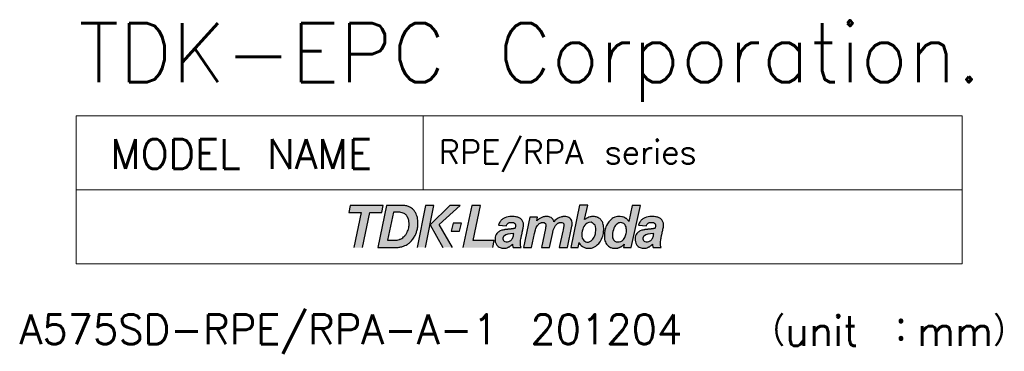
# Model space of a CAD drawing. Header units: millimetres. Extents: x 177 to 483, y 55 to 249.
# Tile 2 of 3: x 417 to 483, y 55 to 77. Entities that reach past the tile are written whole.
import ezdxf

# ---------------------------------------------------------------- set-up
doc = ezdxf.new("R2010")
doc.units = ezdxf.units.MM
for name, color, linetype, lineweight in [('Barcode', 7, 'Continuous', 9), ('logo', 7, 'Continuous', 13), ('MARK', 7, 'Continuous', 18)]:
    doc.layers.add(name, color=color, linetype=linetype, lineweight=lineweight)
doc.styles.get("Standard").update_dxf_attribs({"font": 'txt', "bigfont": 'bigfont'})

msp = doc.modelspace()

# ---------------------------------------------------------------- hatches: boundary and pattern name
at = {"layer": 'Barcode', "ltscale": 10}
h = msp.add_hatch(color=256, dxfattribs=at)
edge = h.paths.add_edge_path()
edge.add_line((441.503, 64.575), (440.908, 61.721))
edge.add_line((440.908, 61.721), (441.935, 61.721))
edge.add_arc((441.935, 67.715), 5.995, 270, 272.31467)
edge.add_arc((442.096, 63.734), 2.01, 272.31467, 275.77431)
edge.add_arc((442.075, 63.935), 2.212, 275.77431, 278.7757)
edge.add_arc((442.241, 62.859), 1.124, 278.7757, 291.12447)
edge.add_arc((446.849, 50.933), 11.662, 110.58445, 111.12447, ccw=False)
edge.add_arc((442.447, 62.655), 0.86, 290.58445, 301.38429)
edge.add_arc((442.325, 62.854), 1.093, 301.38429, 313.34015)
edge.add_arc((441.109, 64.144), 2.866, 313.34015, 316.65985)
edge.add_arc((442.327, 62.994), 1.191, 316.65985, 331.18276)
edge.add_arc((448.906, 59.375), 6.318, 149.98605, 151.18276, ccw=False)
edge.add_arc((442.594, 63.021), 0.972, 329.98605, 343.28984)
edge.add_arc((445.872, 62.037), 2.451, 160.61452, 163.28984, ccw=False)
edge.add_arc((442.463, 63.237), 1.163, 340.61452, 354.16171)
edge.add_arc((441.679, 63.317), 1.951, 354.16171, 361.0664)
edge.add_arc((340.433, 61.432), 103.214, 1.0664, 1.13701)
edge.add_arc((442.402, 63.456), 1.226, 1.13701, 9.98941)
edge.add_arc((441.576, 63.311), 2.064, 9.98941, 14.61167)
edge.add_arc((442.67, 63.596), 0.934, 14.61167, 26.24038)
edge.add_arc((437.015, 60.808), 7.238, 26.24038, 26.88972)
edge.add_arc((443.081, 63.885), 0.436, 26.88972, 36.92649)
edge.add_arc((485.488, 95.755), 52.611, 216.8133, 216.92649, ccw=False)
edge.add_arc((442.785, 63.793), 0.728, 36.8133, 60.98768)
edge.add_arc((442.603, 63.466), 1.103, 60.98768, 72.61513)
edge.add_arc((442.628, 63.544), 1.021, 72.61513, 87.02003)
edge.add_arc((443.128, 73.152), 8.6, 266.07334, 267.02003, ccw=False)
edge.add_arc((442.439, 63.112), 1.464, 86.07334, 92.1079)
edge.add_line((442.385, 64.575), (441.503, 64.575))
edge = h.paths.add_edge_path()
edge.add_line((449.079, 63.242), (449.619, 63.197))
edge.add_line((449.619, 63.197), (449.631, 63.235))
edge.add_line((449.631, 63.235), (449.647, 63.269))
edge.add_line((449.647, 63.269), (449.668, 63.301))
edge.add_line((449.668, 63.301), (449.691, 63.33))
edge.add_line((449.691, 63.33), (449.719, 63.354))
edge.add_line((449.719, 63.354), (449.746, 63.374))
edge.add_line((449.746, 63.374), (449.78, 63.392))
edge.add_line((449.78, 63.392), (449.82, 63.407))
edge.add_line((449.82, 63.407), (449.863, 63.417))
edge.add_line((449.863, 63.417), (449.907, 63.423))
edge.add_line((449.907, 63.423), (449.954, 63.425))
edge.add_line((449.954, 63.425), (449.992, 63.425))
edge.add_line((449.992, 63.425), (450.009, 63.424))
edge.add_arc((449.969, 62.863), 0.563, 81.40523, 85.91438, ccw=False)
edge.add_line((450.053, 63.419), (450.095, 63.408))
edge.add_line((450.095, 63.408), (450.129, 63.396))
edge.add_line((450.129, 63.396), (450.158, 63.379))
edge.add_line((450.158, 63.379), (450.184, 63.359))
edge.add_line((450.184, 63.359), (450.206, 63.335))
edge.add_line((450.206, 63.335), (450.223, 63.31))
edge.add_line((450.223, 63.31), (450.235, 63.285))
edge.add_line((450.235, 63.285), (450.243, 63.254))
edge.add_line((450.243, 63.254), (450.247, 63.221))
edge.add_line((450.247, 63.221), (450.246, 63.197))
edge.add_line((450.246, 63.197), (450.243, 63.17))
edge.add_line((450.243, 63.17), (450.237, 63.131))
edge.add_line((450.237, 63.131), (450.223, 63.069))
edge.add_line((450.223, 63.069), (450.212, 63.03))
edge.add_line((450.212, 63.03), (450.175, 63.019))
edge.add_line((450.175, 63.019), (450.155, 63.014))
edge.add_line((450.155, 63.014), (450.124, 63.007))
edge.add_line((450.124, 63.007), (450.1, 63.002))
edge.add_line((450.1, 63.002), (450.073, 62.997))
edge.add_line((450.073, 62.997), (450.037, 62.991))
edge.add_line((450.037, 62.991), (450.006, 62.986))
edge.add_line((450.006, 62.986), (449.978, 62.983))
edge.add_line((449.978, 62.983), (449.951, 62.979))
edge.add_line((449.951, 62.979), (449.924, 62.975))
edge.add_line((449.924, 62.975), (449.894, 62.972))
edge.add_line((449.894, 62.972), (449.858, 62.968))
edge.add_line((449.858, 62.968), (449.822, 62.964))
edge.add_line((449.822, 62.964), (449.791, 62.961))
edge.add_line((449.791, 62.961), (449.763, 62.958))
edge.add_line((449.763, 62.958), (449.726, 62.955))
edge.add_line((449.726, 62.955), (449.696, 62.952))
edge.add_line((449.696, 62.952), (449.666, 62.95))
edge.add_line((449.666, 62.95), (449.652, 62.948))
edge.add_line((449.652, 62.948), (449.626, 62.946))
edge.add_line((449.626, 62.946), (449.592, 62.942))
edge.add_line((449.592, 62.942), (449.583, 62.941))
edge.add_line((449.583, 62.941), (449.555, 62.937))
edge.add_line((449.555, 62.937), (449.531, 62.934))
edge.add_line((449.531, 62.934), (449.513, 62.931))
edge.add_line((449.513, 62.931), (449.505, 62.93))
edge.add_line((449.505, 62.93), (449.472, 62.924))
edge.add_line((449.472, 62.924), (449.444, 62.919))
edge.add_line((449.444, 62.919), (449.375, 62.904))
edge.add_line((449.375, 62.904), (449.309, 62.886))
edge.add_line((449.309, 62.886), (449.203, 62.846))
edge.add_line((449.203, 62.846), (449.15, 62.819))
edge.add_line((449.15, 62.819), (449.106, 62.792))
edge.add_line((449.106, 62.792), (449.07, 62.765))
edge.add_line((449.07, 62.765), (449.041, 62.739))
edge.add_line((449.041, 62.739), (449.004, 62.7))
edge.add_line((449.004, 62.7), (448.977, 62.666))
edge.add_line((448.977, 62.666), (448.936, 62.604))
edge.add_line((448.936, 62.604), (448.913, 62.553))
edge.add_line((448.913, 62.553), (448.895, 62.508))
edge.add_line((448.895, 62.508), (448.873, 62.424))
edge.add_line((448.873, 62.424), (448.861, 62.326))
edge.add_line((448.861, 62.326), (448.858, 62.267))
edge.add_line((448.858, 62.267), (448.861, 62.216))
edge.add_arc((449.468, 62.245), 0.608, 182.72631, 201.80324)
edge.add_arc((449.401, 62.218), 0.536, 201.80324, 223.87236)
edge.add_arc((449.467, 62.281), 0.627, 223.87236, 238.53454)
edge.add_arc((449.385, 62.149), 0.472, 238.53454, 255.84604)
edge.add_arc((449.437, 62.353), 0.682, 255.84604, 265.22932)
edge.add_arc((449.442, 62.413), 0.743, 265.22932, 276.66459)
edge.add_arc((449.447, 62.372), 0.702, 276.66459, 289.18741)
edge.add_arc((449.455, 62.348), 0.675, 289.18741, 295.4699)
edge.add_arc((448.458, 64.442), 2.996, 295.4699, 296.53679)
edge.add_arc((449.56, 62.235), 0.528, 296.53679, 304.3943)
edge.add_arc((452.405, 58.079), 4.509, 123.6444, 124.3943, ccw=False)
edge.add_line((449.907, 61.832), (449.935, 61.855))
edge.add_line((449.935, 61.855), (449.965, 61.88))
edge.add_line((449.965, 61.88), (449.993, 61.907))
edge.add_line((449.993, 61.907), (450.018, 61.932))
edge.add_line((450.018, 61.932), (450.036, 61.951))
edge.add_line((450.036, 61.951), (450.038, 61.926))
edge.add_line((450.038, 61.926), (450.04, 61.898))
edge.add_line((450.04, 61.898), (450.047, 61.859))
edge.add_line((450.047, 61.859), (450.054, 61.819))
edge.add_line((450.054, 61.819), (450.065, 61.772))
edge.add_line((450.065, 61.772), (450.076, 61.735))
edge.add_line((450.076, 61.735), (450.081, 61.72))
edge.add_line((450.081, 61.72), (450.615, 61.72))
edge.add_line((450.615, 61.72), (450.597, 61.79))
edge.add_line((450.597, 61.79), (450.587, 61.838))
edge.add_line((450.587, 61.838), (450.577, 61.903))
edge.add_line((450.577, 61.903), (450.574, 61.938))
edge.add_line((450.574, 61.938), (450.57, 61.997))
edge.add_line((450.57, 61.997), (450.57, 62.018))
edge.add_line((450.57, 62.018), (450.572, 62.07))
edge.add_line((450.572, 62.07), (450.578, 62.129))
edge.add_line((450.578, 62.129), (450.589, 62.211))
edge.add_line((450.589, 62.211), (450.608, 62.315))
edge.add_line((450.608, 62.315), (450.612, 62.336))
edge.add_line((450.612, 62.336), (450.615, 62.355))
edge.add_line((450.615, 62.355), (450.62, 62.38))
edge.add_line((450.62, 62.38), (450.625, 62.404))
edge.add_line((450.625, 62.404), (450.63, 62.427))
edge.add_line((450.63, 62.427), (450.632, 62.44))
edge.add_line((450.632, 62.44), (450.641, 62.481))
edge.add_line((450.641, 62.481), (450.647, 62.509))
edge.add_line((450.647, 62.509), (450.656, 62.549))
edge.add_line((450.656, 62.549), (450.663, 62.58))
edge.add_line((450.663, 62.58), (450.667, 62.597))
edge.add_line((450.667, 62.597), (450.675, 62.637))
edge.add_line((450.675, 62.637), (450.684, 62.677))
edge.add_line((450.684, 62.677), (450.7, 62.753))
edge.add_line((450.7, 62.753), (450.718, 62.836))
edge.add_line((450.718, 62.836), (450.725, 62.871))
edge.add_line((450.725, 62.871), (450.729, 62.891))
edge.add_line((450.729, 62.891), (450.745, 62.967))
edge.add_line((450.745, 62.967), (450.757, 63.032))
edge.add_line((450.757, 63.032), (450.769, 63.102))
edge.add_arc((450.254, 63.191), 0.523, 350.21759, 358.16895)
edge.add_line((450.777, 63.175), (450.779, 63.214))
edge.add_line((450.779, 63.214), (450.781, 63.288))
edge.add_line((450.781, 63.288), (450.779, 63.321))
edge.add_line((450.779, 63.321), (450.773, 63.364))
edge.add_line((450.773, 63.364), (450.759, 63.419))
edge.add_line((450.759, 63.419), (450.745, 63.462))
edge.add_line((450.745, 63.462), (450.723, 63.506))
edge.add_line((450.723, 63.506), (450.689, 63.56))
edge.add_line((450.689, 63.56), (450.662, 63.594))
edge.add_line((450.662, 63.594), (450.637, 63.622))
edge.add_line((450.637, 63.622), (450.574, 63.677))
edge.add_line((450.574, 63.677), (450.532, 63.705))
edge.add_line((450.532, 63.705), (450.482, 63.735))
edge.add_line((450.482, 63.735), (450.405, 63.766))
edge.add_line((450.405, 63.766), (450.351, 63.784))
edge.add_line((450.351, 63.784), (450.283, 63.798))
edge.add_line((450.283, 63.798), (450.234, 63.807))
edge.add_line((450.234, 63.807), (450.142, 63.818))
edge.add_line((450.142, 63.818), (450.045, 63.821))
edge.add_line((450.045, 63.821), (449.965, 63.821))
edge.add_arc((449.965, 62.66), 1.162, 90, 112.9175)
edge.add_line((449.512, 63.73), (449.467, 63.708))
edge.add_line((449.467, 63.708), (449.429, 63.686))
edge.add_line((449.429, 63.686), (449.386, 63.659))
edge.add_line((449.386, 63.659), (449.346, 63.628))
edge.add_line((449.346, 63.628), (449.301, 63.589))
edge.add_line((449.301, 63.589), (449.276, 63.566))
edge.add_line((449.276, 63.566), (449.237, 63.524))
edge.add_line((449.237, 63.524), (449.208, 63.489))
edge.add_line((449.208, 63.489), (449.176, 63.444))
edge.add_line((449.176, 63.444), (449.134, 63.374))
edge.add_line((449.134, 63.374), (449.1, 63.299))
edge.add_line((449.1, 63.299), (449.079, 63.242))
edge = h.paths.add_edge_path()
edge.add_line((458.563, 63.242), (459.102, 63.197))
edge.add_line((459.102, 63.197), (459.115, 63.235))
edge.add_line((459.115, 63.235), (459.13, 63.269))
edge.add_line((459.13, 63.269), (459.151, 63.301))
edge.add_line((459.151, 63.301), (459.174, 63.33))
edge.add_line((459.174, 63.33), (459.203, 63.354))
edge.add_line((459.203, 63.354), (459.23, 63.374))
edge.add_line((459.23, 63.374), (459.264, 63.392))
edge.add_line((459.264, 63.392), (459.304, 63.407))
edge.add_line((459.304, 63.407), (459.347, 63.417))
edge.add_line((459.347, 63.417), (459.391, 63.423))
edge.add_line((459.391, 63.423), (459.437, 63.425))
edge.add_line((459.437, 63.425), (459.475, 63.425))
edge.add_line((459.475, 63.425), (459.492, 63.424))
edge.add_arc((459.452, 62.863), 0.563, 81.40523, 85.91438, ccw=False)
edge.add_line((459.536, 63.419), (459.579, 63.408))
edge.add_line((459.579, 63.408), (459.612, 63.396))
edge.add_line((459.612, 63.396), (459.642, 63.379))
edge.add_line((459.642, 63.379), (459.667, 63.359))
edge.add_line((459.667, 63.359), (459.689, 63.335))
edge.add_line((459.689, 63.335), (459.706, 63.31))
edge.add_line((459.706, 63.31), (459.719, 63.285))
edge.add_line((459.719, 63.285), (459.727, 63.254))
edge.add_line((459.727, 63.254), (459.731, 63.221))
edge.add_line((459.731, 63.221), (459.73, 63.197))
edge.add_line((459.73, 63.197), (459.727, 63.17))
edge.add_line((459.727, 63.17), (459.721, 63.131))
edge.add_line((459.721, 63.131), (459.706, 63.069))
edge.add_line((459.706, 63.069), (459.695, 63.03))
edge.add_line((459.695, 63.03), (459.659, 63.019))
edge.add_line((459.659, 63.019), (459.639, 63.014))
edge.add_line((459.639, 63.014), (459.607, 63.007))
edge.add_line((459.607, 63.007), (459.584, 63.002))
edge.add_line((459.584, 63.002), (459.557, 62.997))
edge.add_line((459.557, 62.997), (459.521, 62.991))
edge.add_line((459.521, 62.991), (459.49, 62.986))
edge.add_line((459.49, 62.986), (459.462, 62.983))
edge.add_line((459.462, 62.983), (459.435, 62.979))
edge.add_line((459.435, 62.979), (459.408, 62.975))
edge.add_line((459.408, 62.975), (459.377, 62.972))
edge.add_line((459.377, 62.972), (459.342, 62.968))
edge.add_line((459.342, 62.968), (459.305, 62.964))
edge.add_line((459.305, 62.964), (459.275, 62.961))
edge.add_line((459.275, 62.961), (459.247, 62.958))
edge.add_line((459.247, 62.958), (459.21, 62.955))
edge.add_line((459.21, 62.955), (459.179, 62.952))
edge.add_line((459.179, 62.952), (459.15, 62.95))
edge.add_line((459.15, 62.95), (459.135, 62.948))
edge.add_line((459.135, 62.948), (459.11, 62.946))
edge.add_line((459.11, 62.946), (459.075, 62.942))
edge.add_line((459.075, 62.942), (459.067, 62.941))
edge.add_line((459.067, 62.941), (459.039, 62.937))
edge.add_line((459.039, 62.937), (459.014, 62.934))
edge.add_line((459.014, 62.934), (458.997, 62.931))
edge.add_line((458.997, 62.931), (458.989, 62.93))
edge.add_line((458.989, 62.93), (458.956, 62.924))
edge.add_line((458.956, 62.924), (458.927, 62.919))
edge.add_line((458.927, 62.919), (458.859, 62.904))
edge.add_line((458.859, 62.904), (458.793, 62.886))
edge.add_line((458.793, 62.886), (458.687, 62.846))
edge.add_line((458.687, 62.846), (458.634, 62.819))
edge.add_line((458.634, 62.819), (458.59, 62.792))
edge.add_line((458.59, 62.792), (458.553, 62.765))
edge.add_line((458.553, 62.765), (458.525, 62.739))
edge.add_line((458.525, 62.739), (458.487, 62.7))
edge.add_line((458.487, 62.7), (458.46, 62.666))
edge.add_line((458.46, 62.666), (458.42, 62.604))
edge.add_line((458.42, 62.604), (458.397, 62.553))
edge.add_line((458.397, 62.553), (458.378, 62.508))
edge.add_line((458.378, 62.508), (458.356, 62.424))
edge.add_line((458.356, 62.424), (458.344, 62.326))
edge.add_line((458.344, 62.326), (458.342, 62.267))
edge.add_line((458.342, 62.267), (458.344, 62.216))
edge.add_arc((458.951, 62.245), 0.608, 182.72631, 201.80324)
edge.add_arc((458.885, 62.218), 0.536, 201.80324, 223.87236)
edge.add_arc((458.95, 62.281), 0.627, 223.87236, 238.53454)
edge.add_arc((458.869, 62.149), 0.472, 238.53454, 255.84604)
edge.add_arc((458.921, 62.353), 0.682, 255.84604, 265.22932)
edge.add_arc((458.926, 62.413), 0.743, 265.22932, 276.66459)
edge.add_arc((458.93, 62.372), 0.702, 276.66459, 289.18741)
edge.add_arc((458.939, 62.348), 0.675, 289.18741, 295.4699)
edge.add_arc((457.941, 64.442), 2.996, 295.4699, 296.53679)
edge.add_arc((459.044, 62.235), 0.528, 296.53679, 304.3943)
edge.add_arc((461.889, 58.079), 4.509, 123.6444, 124.3943, ccw=False)
edge.add_line((459.391, 61.832), (459.419, 61.855))
edge.add_line((459.419, 61.855), (459.448, 61.88))
edge.add_line((459.448, 61.88), (459.477, 61.907))
edge.add_line((459.477, 61.907), (459.502, 61.932))
edge.add_line((459.502, 61.932), (459.519, 61.951))
edge.add_line((459.519, 61.951), (459.522, 61.926))
edge.add_line((459.522, 61.926), (459.524, 61.898))
edge.add_line((459.524, 61.898), (459.53, 61.859))
edge.add_line((459.53, 61.859), (459.538, 61.819))
edge.add_line((459.538, 61.819), (459.549, 61.772))
edge.add_line((459.549, 61.772), (459.56, 61.735))
edge.add_line((459.56, 61.735), (459.565, 61.72))
edge.add_line((459.565, 61.72), (460.099, 61.72))
edge.add_line((460.099, 61.72), (460.081, 61.79))
edge.add_line((460.081, 61.79), (460.071, 61.838))
edge.add_line((460.071, 61.838), (460.061, 61.903))
edge.add_line((460.061, 61.903), (460.057, 61.938))
edge.add_line((460.057, 61.938), (460.054, 61.997))
edge.add_line((460.054, 61.997), (460.054, 62.018))
edge.add_line((460.054, 62.018), (460.056, 62.07))
edge.add_line((460.056, 62.07), (460.062, 62.129))
edge.add_line((460.062, 62.129), (460.073, 62.211))
edge.add_line((460.073, 62.211), (460.092, 62.315))
edge.add_line((460.092, 62.315), (460.095, 62.336))
edge.add_line((460.095, 62.336), (460.099, 62.355))
edge.add_line((460.099, 62.355), (460.104, 62.38))
edge.add_line((460.104, 62.38), (460.109, 62.404))
edge.add_line((460.109, 62.404), (460.114, 62.427))
edge.add_line((460.114, 62.427), (460.116, 62.44))
edge.add_line((460.116, 62.44), (460.125, 62.481))
edge.add_line((460.125, 62.481), (460.131, 62.509))
edge.add_line((460.131, 62.509), (460.139, 62.549))
edge.add_line((460.139, 62.549), (460.147, 62.58))
edge.add_line((460.147, 62.58), (460.15, 62.597))
edge.add_line((460.15, 62.597), (460.159, 62.637))
edge.add_line((460.159, 62.637), (460.167, 62.677))
edge.add_line((460.167, 62.677), (460.183, 62.753))
edge.add_line((460.183, 62.753), (460.202, 62.836))
edge.add_line((460.202, 62.836), (460.209, 62.871))
edge.add_line((460.209, 62.871), (460.213, 62.891))
edge.add_line((460.213, 62.891), (460.229, 62.967))
edge.add_line((460.229, 62.967), (460.241, 63.032))
edge.add_line((460.241, 63.032), (460.253, 63.102))
edge.add_arc((459.738, 63.191), 0.523, 350.21759, 358.16895)
edge.add_line((460.26, 63.175), (460.263, 63.214))
edge.add_line((460.263, 63.214), (460.265, 63.288))
edge.add_line((460.265, 63.288), (460.263, 63.321))
edge.add_line((460.263, 63.321), (460.257, 63.364))
edge.add_line((460.257, 63.364), (460.243, 63.419))
edge.add_line((460.243, 63.419), (460.229, 63.462))
edge.add_line((460.229, 63.462), (460.206, 63.506))
edge.add_line((460.206, 63.506), (460.172, 63.56))
edge.add_line((460.172, 63.56), (460.145, 63.594))
edge.add_line((460.145, 63.594), (460.121, 63.622))
edge.add_line((460.121, 63.622), (460.057, 63.677))
edge.add_line((460.057, 63.677), (460.016, 63.705))
edge.add_line((460.016, 63.705), (459.966, 63.735))
edge.add_line((459.966, 63.735), (459.889, 63.766))
edge.add_line((459.889, 63.766), (459.835, 63.784))
edge.add_line((459.835, 63.784), (459.766, 63.798))
edge.add_line((459.766, 63.798), (459.717, 63.807))
edge.add_line((459.717, 63.807), (459.626, 63.818))
edge.add_line((459.626, 63.818), (459.529, 63.821))
edge.add_line((459.529, 63.821), (459.448, 63.821))
edge.add_arc((459.448, 62.66), 1.162, 90, 112.9175)
edge.add_line((458.996, 63.73), (458.951, 63.708))
edge.add_line((458.951, 63.708), (458.913, 63.686))
edge.add_line((458.913, 63.686), (458.87, 63.659))
edge.add_line((458.87, 63.659), (458.83, 63.628))
edge.add_line((458.83, 63.628), (458.784, 63.589))
edge.add_line((458.784, 63.589), (458.76, 63.566))
edge.add_line((458.76, 63.566), (458.721, 63.524))
edge.add_line((458.721, 63.524), (458.691, 63.489))
edge.add_line((458.691, 63.489), (458.66, 63.444))
edge.add_line((458.66, 63.444), (458.618, 63.374))
edge.add_line((458.618, 63.374), (458.584, 63.299))
edge.add_line((458.584, 63.299), (458.563, 63.242))
edge = h.paths.add_edge_path()
edge.add_line((451.213, 63.771), (450.783, 61.72))
edge.add_line((450.783, 61.72), (451.334, 61.72))
edge.add_line((451.334, 61.72), (451.535, 62.672))
edge.add_line((451.535, 62.672), (451.596, 62.929))
edge.add_arc((452.204, 62.784), 0.625, 152.71405, 166.6075, ccw=False)
edge.add_line((451.648, 63.071), (451.689, 63.153))
edge.add_line((451.689, 63.153), (451.735, 63.222))
edge.add_line((451.735, 63.222), (451.789, 63.282))
edge.add_line((451.789, 63.282), (451.827, 63.318))
edge.add_line((451.827, 63.318), (451.872, 63.351))
edge.add_arc((452.085, 63.059), 0.361, 109.39774, 126.11934, ccw=False)
edge.add_arc((451.844, 63.744), 0.365, 289.39774, 293.10327)
edge.add_line((451.987, 63.408), (452.012, 63.415))
edge.add_line((452.012, 63.415), (452.029, 63.419))
edge.add_line((452.029, 63.419), (452.052, 63.423))
edge.add_arc((452.094, 63.159), 0.267, 79.47893, 98.97263, ccw=False)
edge.add_arc((452.098, 63.185), 0.241, 61.85145, 79.47893, ccw=False)
edge.add_arc((452.135, 63.254), 0.162, 3.09093, 61.85145, ccw=False)
edge.add_arc((451.425, 63.216), 0.874, 0.60429, 3.09093, ccw=False)
edge.add_line((452.299, 63.225), (452.295, 63.189))
edge.add_line((452.295, 63.189), (452.289, 63.143))
edge.add_line((452.289, 63.143), (452.279, 63.085))
edge.add_line((452.279, 63.085), (452.263, 63.005))
edge.add_line((452.263, 63.005), (451.996, 61.72))
edge.add_line((451.996, 61.72), (452.547, 61.72))
edge.add_line((452.547, 61.72), (452.76, 62.739))
edge.add_line((452.76, 62.739), (452.801, 62.896))
edge.add_line((452.801, 62.896), (452.848, 63.028))
edge.add_line((452.848, 63.028), (452.894, 63.127))
edge.add_line((452.894, 63.127), (452.916, 63.166))
edge.add_line((452.916, 63.166), (452.948, 63.213))
edge.add_line((452.948, 63.213), (453.008, 63.281))
edge.add_line((453.008, 63.281), (453.056, 63.326))
edge.add_line((453.056, 63.326), (453.101, 63.359))
edge.add_line((453.101, 63.359), (453.137, 63.38))
edge.add_line((453.137, 63.38), (453.156, 63.39))
edge.add_line((453.156, 63.39), (453.187, 63.402))
edge.add_line((453.187, 63.402), (453.2, 63.407))
edge.add_line((453.2, 63.407), (453.232, 63.415))
edge.add_arc((453.309, 63.13), 0.295, 87.10857, 105.06849, ccw=False)
edge.add_line((453.324, 63.425), (453.355, 63.424))
edge.add_line((453.355, 63.424), (453.374, 63.422))
edge.add_arc((453.35, 63.242), 0.182, 38.87914, 82.40536, ccw=False)
edge.add_line((453.491, 63.356), (453.503, 63.336))
edge.add_line((453.503, 63.336), (453.512, 63.319))
edge.add_line((453.512, 63.319), (453.518, 63.299))
edge.add_line((453.518, 63.299), (453.524, 63.268))
edge.add_line((453.524, 63.268), (453.523, 63.217))
edge.add_line((453.523, 63.217), (453.465, 62.926))
edge.add_line((453.465, 62.926), (453.445, 62.836))
edge.add_line((453.445, 62.836), (453.207, 61.72))
edge.add_line((453.207, 61.72), (453.759, 61.72))
edge.add_line((453.759, 61.72), (454.066, 63.17))
edge.add_arc((453.281, 63.336), 0.802, 348.05049, 366.49689)
edge.add_arc((453.655, 63.378), 0.425, 6.49689, 51.27627)
edge.add_arc((453.614, 63.326), 0.492, 51.27627, 85.02989)
edge.add_arc((453.527, 62.334), 1.488, 85.02989, 88.23719)
edge.add_arc((453.555, 63.227), 0.595, 88.23719, 97.55997)
edge.add_arc((455.74, 46.763), 17.203, 97.55997, 97.77364)
edge.add_line((453.413, 63.808), (453.357, 63.796))
edge.add_line((453.357, 63.796), (453.31, 63.784))
edge.add_line((453.31, 63.784), (453.216, 63.749))
edge.add_line((453.216, 63.749), (453.121, 63.702))
edge.add_line((453.121, 63.702), (453.052, 63.66))
edge.add_line((453.052, 63.66), (452.984, 63.609))
edge.add_line((452.984, 63.609), (452.914, 63.544))
edge.add_line((452.914, 63.544), (452.861, 63.482))
edge.add_line((452.861, 63.482), (452.847, 63.461))
edge.add_line((452.847, 63.461), (452.845, 63.458))
edge.add_line((452.845, 63.458), (452.831, 63.515))
edge.add_arc((452.604, 63.455), 0.235, 14.62087, 24.45244)
edge.add_arc((452.192, 63.268), 0.687, 24.45244, 30.42702)
edge.add_arc((452.543, 63.474), 0.28, 30.42702, 38.00438)
edge.add_arc((452.39, 63.355), 0.474, 38.00438, 45.97004)
edge.add_arc((452.448, 63.415), 0.39, 45.97004, 71.40287)
edge.add_arc((452.348, 63.117), 0.705, 71.40287, 91.01604)
edge.add_arc((452.355, 62.721), 1.1, 91.01604, 96.69756)
edge.add_arc((452.308, 63.123), 0.696, 96.69756, 114.66149)
edge.add_arc((452.532, 62.634), 1.234, 114.66149, 124.05402)
edge.add_arc((452.269, 63.024), 0.763, 124.05402, 134.3812)
edge.add_line((451.735, 63.57), (451.688, 63.526))
edge.add_line((451.688, 63.526), (451.736, 63.771))
edge.add_line((451.736, 63.771), (451.213, 63.771))
edge = h.paths.add_edge_path()
edge.add_line((454.582, 64.578), (453.979, 61.72))
edge.add_line((453.979, 61.72), (454.479, 61.72))
edge.add_line((454.479, 61.72), (454.551, 62.055))
edge.add_line((454.551, 62.055), (454.584, 61.997))
edge.add_line((454.584, 61.997), (454.629, 61.933))
edge.add_line((454.629, 61.933), (454.696, 61.858))
edge.add_line((454.696, 61.858), (454.768, 61.798))
edge.add_line((454.768, 61.798), (454.828, 61.76))
edge.add_line((454.828, 61.76), (454.865, 61.74))
edge.add_line((454.865, 61.74), (454.905, 61.723))
edge.add_line((454.905, 61.723), (454.947, 61.707))
edge.add_line((454.947, 61.707), (454.985, 61.696))
edge.add_line((454.985, 61.696), (455.027, 61.686))
edge.add_line((455.027, 61.686), (455.07, 61.679))
edge.add_line((455.07, 61.679), (455.122, 61.673))
edge.add_line((455.122, 61.673), (455.202, 61.669))
edge.add_arc((455.234, 62.37), 0.701, 267.35745, 296.58307)
edge.add_arc((455.044, 62.749), 1.125, 296.58307, 325.22033)
edge.add_arc((454.976, 62.796), 1.208, 325.22033, 345.72998)
edge.add_line((456.147, 62.498), (456.169, 62.574))
edge.add_line((456.169, 62.574), (456.191, 62.677))
edge.add_line((456.191, 62.677), (456.209, 62.802))
edge.add_line((456.209, 62.802), (456.215, 62.923))
edge.add_line((456.215, 62.923), (456.217, 63.024))
edge.add_line((456.217, 63.024), (456.211, 63.111))
edge.add_line((456.211, 63.111), (456.197, 63.209))
edge.add_line((456.197, 63.209), (456.185, 63.277))
edge.add_line((456.185, 63.277), (456.162, 63.359))
edge.add_arc((455.662, 63.217), 0.52, 15.83239, 39.09274)
edge.add_line((456.065, 63.545), (456.027, 63.596))
edge.add_line((456.027, 63.596), (455.992, 63.633))
edge.add_line((455.992, 63.633), (455.944, 63.676))
edge.add_line((455.944, 63.676), (455.891, 63.715))
edge.add_line((455.891, 63.715), (455.838, 63.746))
edge.add_line((455.838, 63.746), (455.798, 63.764))
edge.add_line((455.798, 63.764), (455.763, 63.779))
edge.add_line((455.763, 63.779), (455.698, 63.798))
edge.add_line((455.698, 63.798), (455.653, 63.808))
edge.add_line((455.653, 63.808), (455.594, 63.817))
edge.add_line((455.594, 63.817), (455.521, 63.821))
edge.add_line((455.521, 63.821), (455.477, 63.821))
edge.add_arc((455.477, 63.373), 0.448, 90, 98.47279)
edge.add_arc((455.152, 65.553), 1.755, 276.2993, 278.47279, ccw=False)
edge.add_arc((455.378, 63.51), 0.299, 96.2993, 106.82096)
edge.add_arc((455.765, 62.228), 1.639, 106.82096, 112.86829)
edge.add_arc((455.308, 63.314), 0.461, 112.86829, 126.92951)
edge.add_arc((454.236, 64.739), 1.322, 301.35766, 306.92951, ccw=False)
edge.add_line((454.924, 63.61), (455.132, 64.578))
edge.add_line((455.132, 64.578), (454.582, 64.578))
edge = h.paths.add_edge_path()
edge.add_line((458.147, 64.576), (457.913, 63.493))
edge.add_line((457.913, 63.493), (457.891, 63.526))
edge.add_line((457.891, 63.526), (457.858, 63.57))
edge.add_line((457.858, 63.57), (457.812, 63.62))
edge.add_line((457.812, 63.62), (457.774, 63.655))
edge.add_line((457.774, 63.655), (457.749, 63.676))
edge.add_line((457.749, 63.676), (457.722, 63.695))
edge.add_line((457.722, 63.695), (457.699, 63.711))
edge.add_line((457.699, 63.711), (457.677, 63.725))
edge.add_line((457.677, 63.725), (457.661, 63.733))
edge.add_line((457.661, 63.733), (457.645, 63.742))
edge.add_line((457.645, 63.742), (457.624, 63.752))
edge.add_line((457.624, 63.752), (457.609, 63.759))
edge.add_line((457.609, 63.759), (457.593, 63.765))
edge.add_line((457.593, 63.765), (457.57, 63.775))
edge.add_line((457.57, 63.775), (457.498, 63.798))
edge.add_line((457.498, 63.798), (457.442, 63.809))
edge.add_line((457.442, 63.809), (457.32, 63.821))
edge.add_line((457.32, 63.821), (457.249, 63.821))
edge.add_line((457.249, 63.821), (457.158, 63.813))
edge.add_arc((457.224, 63.118), 0.698, 95.40379, 111.99364)
edge.add_arc((457.549, 62.313), 1.566, 111.99364, 116.05937)
edge.add_line((456.861, 63.72), (456.788, 63.675))
edge.add_line((456.788, 63.675), (456.727, 63.629))
edge.add_line((456.727, 63.629), (456.652, 63.561))
edge.add_line((456.652, 63.561), (456.555, 63.45))
edge.add_line((456.555, 63.45), (456.469, 63.314))
edge.add_line((456.469, 63.314), (456.41, 63.208))
edge.add_line((456.41, 63.208), (456.369, 63.118))
edge.add_line((456.369, 63.118), (456.339, 63.036))
edge.add_line((456.339, 63.036), (456.317, 62.968))
edge.add_line((456.317, 62.968), (456.291, 62.863))
edge.add_line((456.291, 62.863), (456.268, 62.727))
edge.add_line((456.268, 62.727), (456.257, 62.605))
edge.add_line((456.257, 62.605), (456.257, 62.514))
edge.add_arc((457.627, 62.514), 1.37, 180, 190.28553)
edge.add_arc((457.158, 62.429), 0.893, 190.28553, 212.40604)
edge.add_arc((456.758, 62.175), 0.419, 212.40604, 229.75746)
edge.add_arc((455.833, 61.082), 1.013, 45.44767, 49.75746, ccw=False)
edge.add_line((456.543, 61.804), (456.601, 61.766))
edge.add_arc((456.759, 62.005), 0.287, 236.59218, 250.27772)
edge.add_line((456.662, 61.735), (456.687, 61.723))
edge.add_line((456.687, 61.723), (456.755, 61.699))
edge.add_line((456.755, 61.699), (456.813, 61.685))
edge.add_line((456.813, 61.685), (456.874, 61.675))
edge.add_line((456.874, 61.675), (456.947, 61.669))
edge.add_line((456.947, 61.669), (456.993, 61.669))
edge.add_line((456.993, 61.669), (457.047, 61.673))
edge.add_arc((456.994, 62.445), 0.774, 273.90049, 279.92196)
edge.add_arc((456.946, 62.719), 1.052, 279.92196, 283.52826)
edge.add_arc((457.057, 62.257), 0.577, 283.52826, 289.87022)
edge.add_arc((457.016, 62.373), 0.7, 289.87022, 294.62782)
edge.add_arc((456.837, 62.763), 1.129, 294.62782, 297.32097)
edge.add_arc((457.203, 62.053), 0.33, 297.32097, 303.98037)
edge.add_line((457.388, 61.779), (457.411, 61.793))
edge.add_line((457.411, 61.793), (457.436, 61.81))
edge.add_line((457.436, 61.81), (457.477, 61.838))
edge.add_line((457.477, 61.838), (457.523, 61.875))
edge.add_line((457.523, 61.875), (457.596, 61.941))
edge.add_line((457.596, 61.941), (457.549, 61.718))
edge.add_line((457.549, 61.718), (458.073, 61.718))
edge.add_line((458.073, 61.718), (458.699, 64.576))
edge.add_line((458.699, 64.576), (458.147, 64.576))
edge = h.paths.add_edge_path(flags=16)
edge.add_line((441.978, 64.117), (441.58, 62.21))
edge.add_line((441.58, 62.21), (441.961, 62.21))
edge.add_arc((441.961, 63.761), 1.551, 270.0003, 273.72013)
edge.add_arc((442.007, 63.555), 1.343, 272.31467, 275.77431)
edge.add_arc((441.994, 63.689), 1.478, 275.77431, 278.7757)
edge.add_arc((442.104, 62.971), 0.751, 278.7757, 291.12447)
edge.add_arc((445.183, 55.003), 7.791, 110.58445, 111.12447, ccw=False)
edge.add_arc((442.242, 62.834), 0.575, 290.58445, 301.38429)
edge.add_arc((442.161, 62.967), 0.73, 301.38429, 313.34015)
edge.add_arc((441.348, 63.828), 1.914, 313.34015, 316.65985)
edge.add_arc((442.161, 63.061), 0.796, 316.65985, 331.18276)
edge.add_arc((446.557, 60.643), 4.221, 149.98605, 151.18276, ccw=False)
edge.add_arc((442.34, 63.079), 0.649, 329.98605, 343.28984)
edge.add_arc((444.53, 62.421), 1.638, 160.61452, 163.28984, ccw=False)
edge.add_arc((442.252, 63.223), 0.777, 340.61452, 354.16171)
edge.add_arc((441.729, 63.276), 1.303, 354.16171, 361.0664)
edge.add_arc((374.088, 62.017), 68.956, 1.0664, 1.13701)
edge.add_arc((442.211, 63.369), 0.819, 1.13701, 9.98941)
edge.add_arc((441.66, 63.272), 1.379, 9.98941, 14.61167)
edge.add_arc((442.391, 63.462), 0.624, 14.61167, 26.24038)
edge.add_arc((438.613, 61.6), 4.835, 26.24038, 26.88972)
edge.add_arc((442.666, 63.655), 0.292, 26.88972, 36.92649)
edge.add_arc((470.997, 84.948), 35.149, 216.8133, 216.92649, ccw=False)
edge.add_arc((442.467, 63.595), 0.487, 36.8133, 60.98768)
edge.add_arc((442.346, 63.376), 0.737, 60.98768, 72.61513)
edge.add_arc((442.362, 63.428), 0.682, 72.61513, 87.02003)
edge.add_arc((442.697, 69.847), 5.746, 266.07334, 267.02003, ccw=False)
edge.add_arc((442.236, 63.139), 0.978, 86.07334, 92.1079)
edge.add_line((442.2, 64.117), (441.978, 64.117))
edge = h.paths.add_edge_path(flags=16)
edge.add_line((459.609, 62.666), (459.392, 62.642))
edge.add_line((459.392, 62.642), (459.208, 62.621))
edge.add_line((459.208, 62.621), (459.069, 62.574))
edge.add_line((459.069, 62.574), (458.973, 62.522))
edge.add_arc((459.062, 62.357), 0.187, 118.55962, 161.56761)
edge.add_arc((459.124, 62.337), 0.252, 161.56761, 212.11793)
edge.add_arc((459.047, 62.288), 0.161, 212.11793, 252.89676)
edge.add_arc((459.136, 62.577), 0.463, 252.89676, 299.69949)
edge.add_arc((459.224, 62.422), 0.285, 299.69949, 322.31868)
edge.add_arc((457.781, 63.536), 2.108, 322.31868, 325.24364)
edge.add_line((459.513, 62.335), (459.536, 62.391))
edge.add_line((459.536, 62.391), (459.555, 62.454))
edge.add_line((459.555, 62.454), (459.578, 62.522))
edge.add_line((459.578, 62.522), (459.596, 62.6))
edge.add_line((459.596, 62.6), (459.609, 62.666))
edge = h.paths.add_edge_path(flags=16)
edge.add_line((450.125, 62.666), (449.908, 62.642))
edge.add_line((449.908, 62.642), (449.724, 62.621))
edge.add_line((449.724, 62.621), (449.586, 62.574))
edge.add_line((449.586, 62.574), (449.489, 62.522))
edge.add_arc((449.578, 62.357), 0.187, 118.55962, 161.56761)
edge.add_arc((449.64, 62.337), 0.252, 161.56761, 212.11793)
edge.add_arc((449.563, 62.288), 0.161, 212.11793, 252.89676)
edge.add_arc((449.652, 62.577), 0.463, 252.89676, 299.69949)
edge.add_arc((449.74, 62.422), 0.285, 299.69949, 322.31868)
edge.add_arc((448.297, 63.536), 2.108, 322.31868, 325.24364)
edge.add_line((450.029, 62.335), (450.053, 62.391))
edge.add_line((450.053, 62.391), (450.071, 62.454))
edge.add_line((450.071, 62.454), (450.094, 62.522))
edge.add_line((450.094, 62.522), (450.113, 62.6))
edge.add_line((450.113, 62.6), (450.125, 62.666))
edge = h.paths.add_edge_path(flags=16)
edge.add_line((457.746, 63.018), (457.727, 63.111))
edge.add_line((457.727, 63.111), (457.69, 63.199))
edge.add_arc((457.397, 63.077), 0.318, 22.61986, 68.57791)
edge.add_arc((457.343, 62.941), 0.463, 68.57791, 106.80396)
edge.add_line((457.21, 63.385), (457.167, 63.353))
edge.add_line((457.167, 63.353), (457.058, 63.266))
edge.add_line((457.058, 63.266), (456.998, 63.191))
edge.add_line((456.998, 63.191), (456.953, 63.117))
edge.add_line((456.953, 63.117), (456.911, 63.038))
edge.add_line((456.911, 63.038), (456.868, 62.923))
edge.add_line((456.868, 62.923), (456.823, 62.797))
edge.add_line((456.823, 62.797), (456.805, 62.698))
edge.add_line((456.805, 62.698), (456.805, 62.478))
edge.add_arc((457.136, 62.478), 0.331, 180, 211.13264)
edge.add_arc((458.339, 63.204), 1.736, 211.13264, 215.33079)
edge.add_line((456.922, 62.2), (456.978, 62.157))
edge.add_arc((457.114, 62.335), 0.223, 232.7336, 256.20701)
edge.add_arc((457.186, 62.63), 0.527, 256.20701, 301.46904)
edge.add_line((457.461, 62.181), (457.552, 62.267))
edge.add_arc((457.269, 62.562), 0.408, 313.81474, 335.2173)
edge.add_arc((456.634, 62.856), 1.109, 335.2173, 343.46488)
edge.add_arc((334.725, 99.048), 128.276, 343.46488, 343.5264)
edge.add_arc((457.079, 62.866), 0.684, 343.5264, 372.83057)
h.paths.add_polyline_path([(455.209, 63.418), (455.095, 63.373), (455.006, 63.309), (454.936, 63.237), (454.876, 63.155), (454.834, 63.063), (454.792, 62.969), (454.748, 62.823), (454.727, 62.715), (454.727, 62.487), (454.766, 62.363), (454.813, 62.266), (454.875, 62.193), (454.934, 62.143), (455.007, 62.113), (455.073, 62.09), (455.186, 62.09), (455.269, 62.126), (455.357, 62.173), (455.443, 62.239), (455.483, 62.281), (455.526, 62.349), (455.572, 62.432), (455.611, 62.517), (455.647, 62.642), (455.668, 62.733), (455.686, 62.881), (455.684, 63.018), (455.664, 63.139), (455.625, 63.227), (455.578, 63.288), (455.529, 63.335), (455.483, 63.373), (455.424, 63.398), (455.356, 63.428)], flags=16)
h.paths.add_polyline_path([(439.041, 64.575), (438.948, 64.097), (439.78, 64.097), (439.284, 61.721), (439.873, 61.721), (440.371, 64.097), (441.191, 64.097), (441.284, 64.575)])
h.paths.add_polyline_path([(444.138, 64.572), (443.584, 61.728), (444.149, 61.728), (444.703, 64.572)])
h.paths.add_polyline_path([(445.793, 64.571), (444.449, 63.257), (445.326, 61.729), (445.975, 61.729), (445.072, 63.276), (446.49, 64.571)])
h.paths.add_polyline_path([(446.018, 63.379), (445.892, 62.82), (446.45, 62.82), (446.576, 63.379)])
h.paths.add_polyline_path([(447.283, 64.572), (446.683, 61.72), (448.704, 61.72), (448.803, 62.191), (447.365, 62.191), (447.866, 64.572)])
edge = h.paths.add_edge_path(flags=17)
edge.add_line((441.503, 64.575), (440.908, 61.721))

# ---------------------------------------------------------------- linework, layer by layer
at = {"layer": 'logo'}
for p, q in [((420.482, 70.619), (480.482, 70.619)), ((420.482, 70.619), (420.482, 60.619)), ((443.982, 70.619), (443.982, 65.619)), ((480.482, 70.619), (480.482, 60.619)), ((420.482, 65.619), (480.482, 65.619)), ((420.482, 60.619), (480.482, 60.619))]:
    msp.add_line(p, q, dxfattribs=at)
at = {"layer": 'MARK', "linetype": 'Continuous', "lineweight": 30}
for p, q in [((439.041, 64.575), (438.948, 64.097)), ((438.948, 64.097), (439.78, 64.097)), ((441.284, 64.575), (439.041, 64.575)), ((439.78, 64.097), (439.284, 61.721)), ((439.873, 61.721), (440.371, 64.097)), ((440.371, 64.097), (441.191, 64.097)), ((441.503, 64.575), (440.908, 61.721)), ((441.191, 64.097), (441.284, 64.575)), ((444.138, 64.572), (443.584, 61.728)), ((444.703, 64.572), (444.138, 64.572)), ((444.149, 61.728), (444.703, 64.572)), ((445.793, 64.571), (444.449, 63.257)), ((445.072, 63.276), (446.49, 64.571)), ((446.49, 64.571), (445.793, 64.571)), ((447.283, 64.572), (446.683, 61.72)), ((447.866, 64.572), (447.283, 64.572)), ((447.365, 62.191), (447.866, 64.572)), ((446.018, 63.379), (445.892, 62.82)), ((446.576, 63.379), (446.018, 63.379)), ((446.45, 62.82), (446.576, 63.379)), ((444.449, 63.257), (445.326, 61.729)), ((445.975, 61.729), (445.072, 63.276)), ((445.892, 62.82), (446.45, 62.82)), ((448.803, 62.191), (447.365, 62.191)), ((448.704, 61.72), (448.803, 62.191))]:
    msp.add_line(p, q, dxfattribs=at)
at = {"layer": 'MARK', "linetype": 'Continuous', "lineweight": 30, "flags": 128}
for points in [[(441.503, 64.575), (440.908, 61.721), (441.935, 61.721, 0.0101), (442.177, 61.726, 0.015097), (442.298, 61.734, 0.013097), (442.413, 61.749, 0.053934), (442.646, 61.811, -0.002356), (442.749, 61.85, 0.047158), (442.895, 61.921, 0.052215), (443.076, 62.059, 0.014486), (443.193, 62.177, 0.063453), (443.37, 62.42, -0.005222), (443.435, 62.535, 0.058114), (443.524, 62.742, -0.011674), (443.56, 62.851, 0.05918), (443.62, 63.118, 0.030137), (443.63, 63.353, 0.000308), (443.627, 63.48, 0.038645), (443.609, 63.669, 0.020171), (443.573, 63.831, 0.050783), (443.507, 64.009, 0.002833), (443.471, 64.082, 0.043822), (443.43, 64.147, -0.000494), (443.368, 64.23, 0.105874), (443.138, 64.43, 0.050778), (442.933, 64.518, 0.062936), (442.681, 64.564, -0.004131), (442.539, 64.572, 0.026337), (442.385, 64.575), (441.503, 64.575)], [(441.978, 64.117), (441.58, 62.21), (441.961, 62.21, 0.016232), (442.061, 62.213, 0.015097), (442.142, 62.219, 0.013097), (442.219, 62.229, 0.053934), (442.375, 62.27, -0.002356), (442.444, 62.296, 0.047158), (442.541, 62.344, 0.052215), (442.662, 62.436, 0.014486), (442.74, 62.515, 0.063453), (442.859, 62.677, -0.005222), (442.902, 62.754, 0.058114), (442.962, 62.892, -0.011674), (442.985, 62.965, 0.05918), (443.025, 63.144, 0.030137), (443.032, 63.3, 0.000308), (443.03, 63.385, 0.038645), (443.018, 63.511, 0.020171), (442.994, 63.62, 0.050783), (442.95, 63.738, 0.002833), (442.926, 63.787, 0.043822), (442.899, 63.831, -0.000494), (442.857, 63.886, 0.105874), (442.703, 64.02, 0.050778), (442.566, 64.079, 0.062936), (442.398, 64.109, -0.004131), (442.303, 64.115, 0.026337), (442.2, 64.117), (441.978, 64.117)], [(454.582, 64.578), (453.979, 61.72), (454.479, 61.72), (454.551, 62.055), (454.584, 61.997), (454.629, 61.933), (454.696, 61.858), (454.768, 61.798), (454.828, 61.76), (454.865, 61.74), (454.905, 61.723), (454.947, 61.707), (454.985, 61.696), (455.027, 61.686), (455.07, 61.679), (455.122, 61.673), (455.202, 61.669, 0.128217), (455.548, 61.743, 0.125608), (455.968, 62.107, 0.08973), (456.147, 62.498), (456.169, 62.574), (456.191, 62.677), (456.209, 62.802), (456.215, 62.923), (456.217, 63.024), (456.211, 63.111), (456.197, 63.209), (456.185, 63.277), (456.162, 63.359, 0.101842), (456.065, 63.545), (456.027, 63.596), (455.992, 63.633), (455.944, 63.676), (455.891, 63.715), (455.838, 63.746), (455.798, 63.764), (455.763, 63.779), (455.698, 63.798), (455.653, 63.808), (455.594, 63.817), (455.521, 63.821), (455.477, 63.821, 0.036986), (455.411, 63.817, -0.009484), (455.345, 63.808, 0.045942), (455.291, 63.797, 0.026393), (455.128, 63.738, 0.061431), (455.031, 63.682, -0.024317), (454.924, 63.61), (455.132, 64.578)], [(458.147, 64.576), (457.913, 63.493), (457.891, 63.526), (457.858, 63.57), (457.812, 63.62), (457.774, 63.655), (457.749, 63.676), (457.722, 63.695), (457.699, 63.711), (457.677, 63.725), (457.661, 63.733), (457.645, 63.742), (457.624, 63.752), (457.609, 63.759), (457.593, 63.765), (457.57, 63.775), (457.498, 63.798), (457.442, 63.809), (457.32, 63.821), (457.249, 63.821), (457.158, 63.813, 0.072514), (456.963, 63.765, 0.017742), (456.861, 63.72), (456.788, 63.675), (456.727, 63.629), (456.652, 63.561), (456.555, 63.45), (456.469, 63.314), (456.41, 63.208), (456.369, 63.118), (456.339, 63.036), (456.317, 62.968), (456.291, 62.863), (456.268, 62.727), (456.257, 62.605), (456.257, 62.514, 0.044909), (456.279, 62.27, 0.09682), (456.404, 61.951, 0.075855), (456.487, 61.855, -0.018807), (456.543, 61.804), (456.601, 61.766, 0.059786), (456.662, 61.735), (456.687, 61.723), (456.755, 61.699), (456.813, 61.685), (456.874, 61.675), (456.947, 61.669), (456.993, 61.669), (457.047, 61.673, 0.02628), (457.128, 61.683, 0.015737), (457.192, 61.696, 0.027679), (457.254, 61.715, 0.020762), (457.307, 61.737, 0.011752), (457.355, 61.76, 0.029065), (457.388, 61.779), (457.411, 61.793), (457.436, 61.81), (457.477, 61.838), (457.523, 61.875), (457.596, 61.941), (457.549, 61.718), (458.073, 61.718), (458.699, 64.576)], [(449.079, 63.242), (449.619, 63.197), (449.631, 63.235), (449.647, 63.269), (449.668, 63.301), (449.691, 63.33), (449.719, 63.354), (449.746, 63.374), (449.78, 63.392), (449.82, 63.407), (449.863, 63.417), (449.907, 63.423), (449.954, 63.425), (449.992, 63.425), (450.009, 63.424, -0.019677), (450.053, 63.419), (450.095, 63.408), (450.129, 63.396), (450.158, 63.379), (450.184, 63.359), (450.206, 63.335), (450.223, 63.31), (450.235, 63.285), (450.243, 63.254), (450.247, 63.221), (450.246, 63.197), (450.243, 63.17), (450.237, 63.131), (450.223, 63.069), (450.212, 63.03), (450.175, 63.019), (450.155, 63.014), (450.124, 63.007), (450.1, 63.002), (450.073, 62.997), (450.037, 62.991), (450.006, 62.986), (449.978, 62.983), (449.951, 62.979), (449.924, 62.975), (449.894, 62.972), (449.858, 62.968), (449.822, 62.964), (449.791, 62.961), (449.763, 62.958), (449.726, 62.955), (449.696, 62.952), (449.666, 62.95), (449.652, 62.948), (449.626, 62.946), (449.592, 62.942), (449.583, 62.941), (449.555, 62.937), (449.531, 62.934), (449.513, 62.931), (449.505, 62.93), (449.472, 62.924), (449.444, 62.919), (449.375, 62.904), (449.309, 62.886), (449.203, 62.846), (449.15, 62.819), (449.106, 62.792), (449.07, 62.765), (449.041, 62.739), (449.004, 62.7), (448.977, 62.666), (448.936, 62.604), (448.913, 62.553), (448.895, 62.508), (448.873, 62.424), (448.861, 62.326), (448.858, 62.267), (448.861, 62.216, 0.083432), (448.903, 62.019, 0.096593), (449.015, 61.847, 0.064063), (449.139, 61.746, 0.07568), (449.27, 61.691, 0.040965), (449.38, 61.673, 0.049937), (449.528, 61.675, 0.054696), (449.677, 61.71, 0.027419), (449.746, 61.738, 0.004655), (449.796, 61.762, 0.034298), (449.858, 61.799, -0.003272), (449.907, 61.832), (449.935, 61.855), (449.965, 61.88), (449.993, 61.907), (450.018, 61.932), (450.036, 61.951), (450.038, 61.926), (450.04, 61.898), (450.047, 61.859), (450.054, 61.819), (450.065, 61.772), (450.076, 61.735), (450.081, 61.72), (450.615, 61.72), (450.597, 61.79), (450.587, 61.838), (450.577, 61.903), (450.574, 61.938), (450.57, 61.997), (450.57, 62.018), (450.572, 62.07), (450.578, 62.129), (450.589, 62.211), (450.608, 62.315), (450.612, 62.336), (450.615, 62.355), (450.62, 62.38), (450.625, 62.404), (450.63, 62.427), (450.632, 62.44), (450.641, 62.481), (450.647, 62.509), (450.656, 62.549), (450.663, 62.58), (450.667, 62.597), (450.675, 62.637), (450.684, 62.677), (450.7, 62.753), (450.718, 62.836), (450.725, 62.871), (450.729, 62.891), (450.745, 62.967), (450.757, 63.032), (450.769, 63.102, 0.034708), (450.777, 63.175), (450.779, 63.214), (450.781, 63.288), (450.779, 63.321), (450.773, 63.364), (450.759, 63.419), (450.745, 63.462), (450.723, 63.506), (450.689, 63.56), (450.662, 63.594), (450.637, 63.622), (450.574, 63.677), (450.532, 63.705), (450.482, 63.735), (450.405, 63.766), (450.351, 63.784), (450.283, 63.798), (450.234, 63.807), (450.142, 63.818), (450.045, 63.821), (449.965, 63.821, 0.100331), (449.512, 63.73), (449.467, 63.708), (449.429, 63.686), (449.386, 63.659), (449.346, 63.628), (449.301, 63.589), (449.276, 63.566), (449.237, 63.524), (449.208, 63.489), (449.176, 63.444), (449.134, 63.374), (449.1, 63.299)], [(451.213, 63.771), (450.783, 61.72), (451.334, 61.72), (451.535, 62.672), (451.596, 62.929, -0.060696), (451.648, 63.071), (451.689, 63.153), (451.735, 63.222), (451.789, 63.282), (451.827, 63.318), (451.872, 63.351, -0.073091), (451.965, 63.4, 0.01617), (451.987, 63.408), (452.012, 63.415), (452.029, 63.419), (452.052, 63.423, -0.085263), (452.142, 63.422, -0.077066), (452.212, 63.397, -0.262161), (452.298, 63.263, -0.01085), (452.299, 63.225), (452.295, 63.189), (452.289, 63.143), (452.279, 63.085), (452.263, 63.005), (451.996, 61.72), (452.547, 61.72), (452.76, 62.739), (452.801, 62.896), (452.848, 63.028), (452.894, 63.127), (452.916, 63.166), (452.948, 63.213), (453.008, 63.281), (453.056, 63.326), (453.101, 63.359), (453.137, 63.38), (453.156, 63.39), (453.187, 63.402), (453.2, 63.407), (453.232, 63.415, -0.078526), (453.324, 63.425), (453.355, 63.424), (453.374, 63.422, -0.192236), (453.491, 63.356), (453.503, 63.336), (453.512, 63.319), (453.518, 63.299), (453.524, 63.268), (453.523, 63.217), (453.465, 62.926), (453.445, 62.836), (453.207, 61.72), (453.759, 61.72), (454.066, 63.17, 0.080662), (454.078, 63.426, 0.197912), (453.922, 63.71, 0.148352), (453.656, 63.817, 0.013995), (453.573, 63.821, 0.040701), (453.476, 63.817, 0.000932), (453.413, 63.808), (453.357, 63.796), (453.31, 63.784), (453.216, 63.749), (453.121, 63.702), (453.052, 63.66), (452.984, 63.609), (452.914, 63.544), (452.861, 63.482), (452.847, 63.461), (452.845, 63.458), (452.831, 63.515, 0.042925), (452.817, 63.552, 0.026075), (452.784, 63.616, 0.033075), (452.764, 63.647, 0.034771), (452.72, 63.695, 0.111429), (452.573, 63.785, 0.085788), (452.336, 63.821, 0.024795), (452.227, 63.814, 0.078543), (452.018, 63.755, 0.041006), (451.842, 63.656, 0.045091), (451.735, 63.57), (451.688, 63.526), (451.736, 63.771), (451.213, 63.771)], [(457.746, 63.018), (457.727, 63.111), (457.69, 63.199, 0.203262), (457.513, 63.373, 0.168357), (457.21, 63.385), (457.167, 63.353), (457.058, 63.266), (456.998, 63.191), (456.953, 63.117), (456.911, 63.038), (456.868, 62.923), (456.823, 62.797), (456.805, 62.698), (456.805, 62.478, 0.136684), (456.852, 62.307, 0.01832), (456.922, 62.2), (456.978, 62.157, 0.102782), (457.06, 62.118, 0.200101), (457.461, 62.181), (457.552, 62.267, 0.093659), (457.64, 62.391, 0.036002), (457.696, 62.54, 0.000268), (457.735, 62.672, 0.128565)], [(458.563, 63.242), (459.102, 63.197), (459.115, 63.235), (459.13, 63.269), (459.151, 63.301), (459.174, 63.33), (459.203, 63.354), (459.23, 63.374), (459.264, 63.392), (459.304, 63.407), (459.347, 63.417), (459.391, 63.423), (459.437, 63.425), (459.475, 63.425), (459.492, 63.424, -0.019677), (459.536, 63.419), (459.579, 63.408), (459.612, 63.396), (459.642, 63.379), (459.667, 63.359), (459.689, 63.335), (459.706, 63.31), (459.719, 63.285), (459.727, 63.254), (459.731, 63.221), (459.73, 63.197), (459.727, 63.17), (459.721, 63.131), (459.706, 63.069), (459.695, 63.03), (459.659, 63.019), (459.639, 63.014), (459.607, 63.007), (459.584, 63.002), (459.557, 62.997), (459.521, 62.991), (459.49, 62.986), (459.462, 62.983), (459.435, 62.979), (459.408, 62.975), (459.377, 62.972), (459.342, 62.968), (459.305, 62.964), (459.275, 62.961), (459.247, 62.958), (459.21, 62.955), (459.179, 62.952), (459.15, 62.95), (459.135, 62.948), (459.11, 62.946), (459.075, 62.942), (459.067, 62.941), (459.039, 62.937), (459.014, 62.934), (458.997, 62.931), (458.989, 62.93), (458.956, 62.924), (458.927, 62.919), (458.859, 62.904), (458.793, 62.886), (458.687, 62.846), (458.634, 62.819), (458.59, 62.792), (458.553, 62.765), (458.525, 62.739), (458.487, 62.7), (458.46, 62.666), (458.42, 62.604), (458.397, 62.553), (458.378, 62.508), (458.356, 62.424), (458.344, 62.326), (458.342, 62.267), (458.344, 62.216, 0.083432), (458.387, 62.019, 0.096593), (458.498, 61.847, 0.064063), (458.623, 61.746, 0.07568), (458.754, 61.691, 0.040965), (458.864, 61.673, 0.049937), (459.012, 61.675, 0.054696), (459.161, 61.71, 0.027419), (459.23, 61.738, 0.004655), (459.28, 61.762, 0.034298), (459.342, 61.799, -0.003272), (459.391, 61.832), (459.419, 61.855), (459.448, 61.88), (459.477, 61.907), (459.502, 61.932), (459.519, 61.951), (459.522, 61.926), (459.524, 61.898), (459.53, 61.859), (459.538, 61.819), (459.549, 61.772), (459.56, 61.735), (459.565, 61.72), (460.099, 61.72), (460.081, 61.79), (460.071, 61.838), (460.061, 61.903), (460.057, 61.938), (460.054, 61.997), (460.054, 62.018), (460.056, 62.07), (460.062, 62.129), (460.073, 62.211), (460.092, 62.315), (460.095, 62.336), (460.099, 62.355), (460.104, 62.38), (460.109, 62.404), (460.114, 62.427), (460.116, 62.44), (460.125, 62.481), (460.131, 62.509), (460.139, 62.549), (460.147, 62.58), (460.15, 62.597), (460.159, 62.637), (460.167, 62.677), (460.183, 62.753), (460.202, 62.836), (460.209, 62.871), (460.213, 62.891), (460.229, 62.967), (460.241, 63.032), (460.253, 63.102, 0.034708), (460.26, 63.175), (460.263, 63.214), (460.265, 63.288), (460.263, 63.321), (460.257, 63.364), (460.243, 63.419), (460.229, 63.462), (460.206, 63.506), (460.172, 63.56), (460.145, 63.594), (460.121, 63.622), (460.057, 63.677), (460.016, 63.705), (459.966, 63.735), (459.889, 63.766), (459.835, 63.784), (459.766, 63.798), (459.717, 63.807), (459.626, 63.818), (459.529, 63.821), (459.448, 63.821, 0.100331), (458.996, 63.73), (458.951, 63.708), (458.913, 63.686), (458.87, 63.659), (458.83, 63.628), (458.784, 63.589), (458.76, 63.566), (458.721, 63.524), (458.691, 63.489), (458.66, 63.444), (458.618, 63.374), (458.584, 63.299)], [(450.125, 62.666), (449.908, 62.642), (449.724, 62.621), (449.586, 62.574), (449.489, 62.522, 0.189892), (449.401, 62.417, 0.224215), (449.427, 62.203, 0.179833), (449.516, 62.134, 0.207102), (449.882, 62.174, 0.099017), (449.966, 62.248, 0.012763), (450.029, 62.335), (450.053, 62.391), (450.071, 62.454), (450.094, 62.522), (450.113, 62.6)], [(459.609, 62.666), (459.392, 62.642), (459.208, 62.621), (459.069, 62.574), (458.973, 62.522, 0.189892), (458.885, 62.417, 0.224215), (458.91, 62.203, 0.179833), (459, 62.134, 0.207102), (459.365, 62.174, 0.099017), (459.45, 62.248, 0.012763), (459.513, 62.335), (459.536, 62.391), (459.555, 62.454), (459.578, 62.522), (459.596, 62.6)]]:
    msp.add_lwpolyline(points, format="xyb", close=True, dxfattribs=at)
msp.add_lwpolyline([(455.209, 63.418), (455.095, 63.373), (455.006, 63.309), (454.936, 63.237), (454.876, 63.155), (454.834, 63.063), (454.792, 62.969), (454.748, 62.823), (454.727, 62.715), (454.727, 62.487), (454.766, 62.363), (454.813, 62.266), (454.875, 62.193), (454.934, 62.143), (455.007, 62.113), (455.073, 62.09), (455.186, 62.09), (455.269, 62.126), (455.357, 62.173), (455.443, 62.239), (455.483, 62.281), (455.526, 62.349), (455.572, 62.432), (455.611, 62.517), (455.647, 62.642), (455.668, 62.733), (455.686, 62.881), (455.684, 63.018), (455.664, 63.139), (455.625, 63.227), (455.578, 63.288), (455.529, 63.335), (455.483, 63.373), (455.424, 63.398), (455.356, 63.428)], close=True, dxfattribs=at)

# ---------------------------------------------------------------- texts
at = {"layer": 'logo'}
msp.add_text('RPE/RPA series', height=1.6, dxfattribs=at).set_placement((445.041, 67.377))
at = {"layer": 'logo', "attachment_point": 1}
for s, insert, char_height in [('TDK-EPC Corporation.', (420.645, 76.899), 4), ('MODEL NAME', (422.794, 69.05), 2), ('A575SD-RPE/RPA-A-1\u3000201204', (416.648, 57.195), 2), ('（unit ：mm）', (466.294, 57.072), 2)]:
    msp.add_mtext(s, dxfattribs=dict(at, insert=insert, char_height=char_height))

doc.saveas('drawing.dxf')
